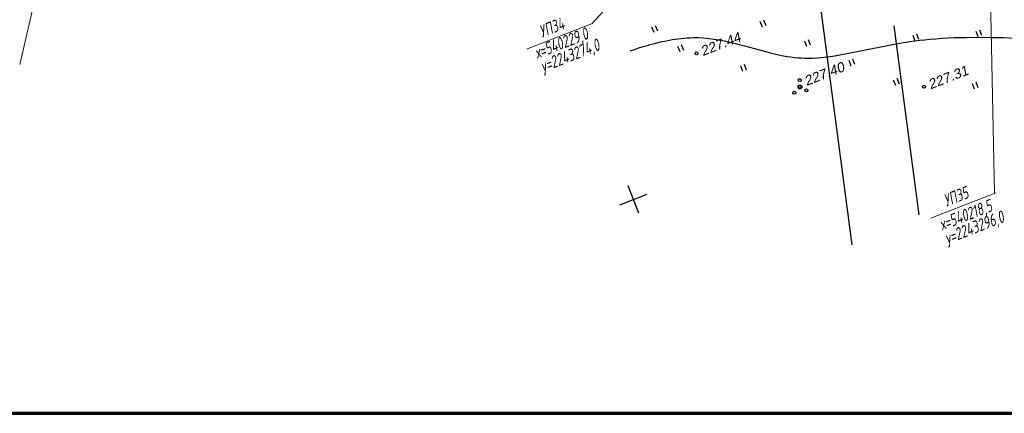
# Model space of a CAD drawing. Header units: millimetres. Extents: x -10 to 1169, y 1 to 1686.
# Tile 164 of 224: x 470 to 570, y 1046 to 1087. Entities that reach past the tile are written whole.
import ezdxf
from ezdxf.enums import TextEntityAlignment as Align

# ---------------------------------------------------------------- set-up
doc = ezdxf.new("R2010")
doc.units = ezdxf.units.MM
doc.linetypes.add('CONTI', pattern=[0])
for name, color, linetype in [('CONTURS', 7, 'Continuous'), ('COORDS', 7, 'Continuous'), ('GPR_PICK', 7, 'Continuous'), ('IZOLINES', 32, 'Continuous'), ('PDIGIT', 170, 'Continuous'), ('PICKETS', 7, 'Continuous'), ('Листы', 7, 'Continuous'), ('УЧАСТКИ', 7, 'Continuous')]:
    doc.layers.add(name, color=color, linetype=linetype)
doc.styles.add('GPR', font='isocpeui.ttf', dxfattribs={"width": 0.8})
doc.styles.get("Standard").update_dxf_attribs({"font": 'arial.ttf'})

# ---------------------------------------------------------------- blocks, each defined once
blk = doc.blocks.new('401')
at = {"layer": 'CONTURS'}
for p, q in [((0, 0), (0, 1.2)), ((0.8, 0), (0.8, 1.2))]:
    blk.add_line(p, q, dxfattribs=at)
blk = doc.blocks.new('394')
at = {"layer": 'CONTURS', "color": 7, "linetype": 'Continuous'}
for centre, radius in [((0.03, 0.04), 0.4), ((0.52, 1.35), 0.3), ((-1.46, -0.66), 0.3), ((1, -1.11), 0.3)]:
    blk.add_circle(centre, radius, dxfattribs=at)

msp = doc.modelspace()

# ---------------------------------------------------------------- linework, layer by layer
at = {"layer": 'CONTURS', "color": 0, "linetype": 'CONTI', "lineweight": 15}
for p, q in [((469.74034, 1082.00867), (477.63172, 1116.1679)), ((544.59213, 1104.39414), (528.12258, 1086.15403)), ((568.54063, 1102.08414), (569.21828, 1068.87998)), ((521.45694, 1083.58318), (528.07559, 1086.17027)), ((562.71983, 1066.33987), (569.33848, 1068.92696))]:
    msp.add_line(p, q, dxfattribs=at)
at = {"layer": 'COORDS', "lineweight": -2}
for p, q in [((532.90404, 1066.83115), (531.81187, 1069.62528)), ((530.96089, 1067.68213), (533.75502, 1068.7743))]:
    msp.add_line(p, q, dxfattribs=at)
at = {"layer": 'IZOLINES'}
msp.add_lwpolyline([(532.01112, 1083.41222), (532.45765, 1083.56218), (532.90572, 1083.70737), (533.35574, 1083.84625), (533.89928, 1084.00412), (533.90986, 1084.00708), (533.90986, 1084.00708), (533.90895, 1084.00724), (534.50682, 1084.16691), (535.10808, 1084.31261), (535.71283, 1084.44226), (536.32095, 1084.55377), (536.9322, 1084.64456), (537.23894, 1084.68123), (537.54634, 1084.71148), (537.85427, 1084.73483), (538.1626, 1084.75077), (538.43492, 1084.75835), (538.70761, 1084.7596), (538.7078, 1084.7596), (538.70777, 1084.76012), (538.97439, 1084.75459), (539.50658, 1084.72636), (540.03677, 1084.67551), (540.56444, 1084.60487), (541.08941, 1084.51746), (541.61174, 1084.41604), (542.13162, 1084.30309), (542.64933, 1084.18083), (543.67967, 1083.91645), (545.73347, 1083.3614), (546.31733, 1083.21158), (546.90346, 1083.07125), (547.47238, 1082.94858), (548.02952, 1082.8453), (548.02396, 1082.84632), (548.38683, 1082.78963), (548.75098, 1082.74258), (549.1162, 1082.70604), (549.48224, 1082.68067), (549.84876, 1082.66676), (550.21541, 1082.66415), (550.58186, 1082.6723), (551.12313, 1082.70225), (551.13047, 1082.7028), (551.13047, 1082.7028), (551.13047, 1082.7028), (551.13048, 1082.7028), (551.13046, 1082.70278), (551.48462, 1082.73285), (552.19059, 1082.81312), (552.89359, 1082.91486), (553.59399, 1083.03256), (554.29231, 1083.16174), (555.68496, 1083.44022), (558.46951, 1084.00008), (559.51058, 1084.18619), (560.55509, 1084.3505), (561.06959, 1084.4219), (561.58493, 1084.4867), (562.09602, 1084.54421), (562.60544, 1084.59486), (562.60473, 1084.59489), (563.22743, 1084.64788), (563.85079, 1084.6917), (564.47465, 1084.72681), (565.09888, 1084.75387), (565.72336, 1084.77354), (566.34799, 1084.78651), (567.59734, 1084.79489), (568.84658, 1084.78365), (570.09551, 1084.75663), (571.34406, 1084.71691)], dxfattribs=at)
at = {"layer": 'PICKETS', "color": 7, "lineweight": -2}
for centre in [(538.79191, 1083.15055), (549.33564, 1079.73571), (562.0078, 1079.74792)]:
    msp.add_circle(centre, 0.15, dxfattribs=at)
at = {"layer": 'Листы', "lineweight": 70, "ltscale": 200}
msp.add_lwpolyline([(1167.09237, 1332.30798), (-9.65295, 1332.30798), (-9.65295, 1046.42792), (1167.09237, 1046.42792)], close=True, dxfattribs=at)
at = {"layer": 'УЧАСТКИ', "color": 6, "linetype": 'Continuous', "lineweight": -2}
for p, q in [((549.49856, 1102.41429), (554.65839, 1063.60625)), ((561.51386, 1066.67884), (558.96023, 1085.95194))]:
    msp.add_line(p, q, dxfattribs=at)

# ---------------------------------------------------------------- block references
at = {"layer": 'CONTURS', "lineweight": -2, "xscale": 0.4999999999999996, "yscale": 0.4999999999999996, "zscale": 0.4999999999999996, "rotation": 21.3494687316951}
for name, p in [('401', (545.51943, 1085.82922)), ('401', (534.46577, 1085.26646)), ('401', (567.53768, 1084.82843)), ('401', (550.05344, 1083.84359)), ('401', (561.1071, 1084.40636)), ('401', (537.11289, 1083.30866)), ('401', (554.58746, 1081.85797)), ('401', (543.5338, 1081.2952)), ('394', (549.33323, 1079.7034)), ('401', (559.12147, 1079.87234)), ('401', (567.16777, 1079.49364))]:
    msp.add_blockref(name, p, dxfattribs=at)

# ---------------------------------------------------------------- texts
at = {"layer": 'GPR_PICK', "style": 'GPR', "width": 0.7}
for s, p in [('УП34', (524.22722, 1085.21149)), ('х=540229,0', (525.20989, 1083.6227)), ('у=2243274,0', (526.08231, 1082.35843)), ('УП35', (565.49011, 1067.96818)), ('х=540218,5', (566.48191, 1066.08258)), ('у=2243296,0', (567.35433, 1064.81831))]:
    msp.add_text(s, height=1.25, rotation=21.3494687, dxfattribs=at).set_placement(p, align=Align.CENTER)
at = {"layer": 'PDIGIT', "color": 7, "lineweight": -2, "oblique": 10}
for s, p in [('227.44', (539.43963, 1082.86689)), ('227.40', (550.01699, 1079.81973)), ('227.31', (562.65551, 1079.46426))]:
    msp.add_text(s, height=1, rotation=21.3494687, dxfattribs=at).set_placement(p)

doc.saveas('drawing.dxf')
